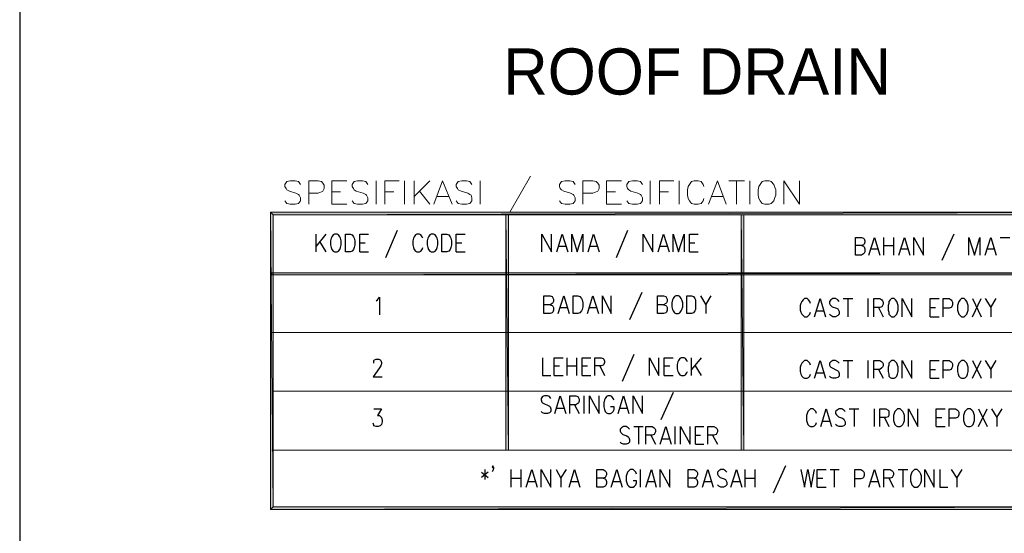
# Model space of a CAD drawing. Header units: millimetres. Extents: x 0 to 420, y 0 to 297.
# Tile 3 of 100: x 52 to 113, y 64 to 96. Entities that reach past the tile are written whole.
import ezdxf

# ---------------------------------------------------------------- set-up
doc = ezdxf.new("R2010")
doc.units = ezdxf.units.MM
for name, color, linetype in [('FILL_000000', 7, 'Continuous'), ('LINE_000000', 7, 'Continuous'), ('TEXT', 7, 'Continuous')]:
    doc.layers.add(name, color=color, linetype=linetype)

msp = doc.modelspace()

# ---------------------------------------------------------------- hatches: boundary and pattern name
at = {"layer": 'FILL_000000'}
h = msp.add_hatch(color=7, dxfattribs=at)
h.dxf.hatch_style = 1
h.paths.add_polyline_path([(67.479, 84.37), (67.649, 84.201), (124.418, 84.37), (67.479, 84.37)])
h = msp.add_hatch(color=7, dxfattribs=at)
h.dxf.hatch_style = 1
h.paths.add_polyline_path([(67.479, 65.871), (67.649, 66.04), (67.479, 84.37), (67.479, 65.871)])
h = msp.add_hatch(color=7, dxfattribs=at)
h.dxf.hatch_style = 1
h.paths.add_polyline_path([(67.649, 66.04), (67.479, 84.37), (67.649, 84.201), (67.649, 66.04)])
h = msp.add_hatch(color=7, dxfattribs=at)
h.dxf.hatch_style = 1
h.paths.add_polyline_path([(67.649, 84.201), (124.418, 84.37), (124.248, 84.201), (67.649, 84.201)])
h = msp.add_hatch(color=7, dxfattribs=at)
h.dxf.hatch_style = 1
h.paths.add_polyline_path([(82.296, 84.201), (82.127, 84.201), (82.296, 69.554), (82.296, 84.201)])
h = msp.add_hatch(color=7, dxfattribs=at)
h.dxf.hatch_style = 1
h.paths.add_polyline_path([(82.127, 84.201), (82.296, 69.554), (82.127, 69.554), (82.127, 84.201)])
h = msp.add_hatch(color=7, dxfattribs=at)
h.dxf.hatch_style = 1
h.paths.add_polyline_path([(96.943, 84.201), (96.774, 84.201), (96.943, 69.554), (96.943, 84.201)])
h = msp.add_hatch(color=7, dxfattribs=at)
h.dxf.hatch_style = 1
h.paths.add_polyline_path([(96.774, 84.201), (96.943, 69.554), (96.774, 69.554), (96.774, 84.201)])
h = msp.add_hatch(color=7, dxfattribs=at)
h.dxf.hatch_style = 1
h.paths.add_polyline_path([(67.564, 80.603), (67.564, 80.476), (124.333, 80.603), (67.564, 80.603)])
h = msp.add_hatch(color=7, dxfattribs=at)
h.dxf.hatch_style = 1
h.paths.add_polyline_path([(67.564, 80.476), (124.333, 80.603), (124.333, 80.476), (67.564, 80.476)])
h = msp.add_hatch(color=7, dxfattribs=at)
h.dxf.hatch_style = 1
h.paths.add_polyline_path([(124.418, 65.871), (124.248, 66.04), (67.479, 65.871), (124.418, 65.871)])
h = msp.add_hatch(color=7, dxfattribs=at)
h.dxf.hatch_style = 1
h.paths.add_polyline_path([(124.248, 66.04), (67.479, 65.871), (67.649, 66.04), (124.248, 66.04)])

# ---------------------------------------------------------------- linework, layer by layer
at = {"layer": 'LINE_000000', "lineweight": 18}
for p, q in [((83.651, 86.614), (82.381, 84.37)), ((74.041, 86.318), (74.041, 84.878)), ((75.819, 86.318), (75.819, 84.878)), ((76.412, 86.318), (76.412, 84.878)), ((77.385, 86.318), (76.412, 85.344)), ((80.518, 86.318), (80.518, 84.878)), ((91.101, 86.318), (91.101, 84.878)), ((92.922, 86.318), (92.922, 84.878)), ((96.012, 86.318), (96.986, 86.318)), ((96.478, 86.318), (96.478, 84.878)), ((97.324, 86.318), (97.324, 84.878)), ((71.289, 85.64), (71.84, 85.64)), ((74.591, 85.64), (75.142, 85.64)), ((76.75, 85.683), (77.385, 84.878)), ((77.851, 85.344), (78.571, 85.344)), ((88.392, 85.64), (88.942, 85.64)), ((91.694, 85.64), (92.244, 85.64)), ((94.954, 85.344), (95.673, 85.344)), ((71.289, 84.878), (72.221, 84.878)), ((88.392, 84.878), (89.323, 84.878)), ((67.564, 76.877), (124.333, 76.877)), ((67.564, 73.237), (124.333, 73.237)), ((67.564, 69.554), (124.333, 69.554))]:
    msp.add_line(p, q, dxfattribs=at)
at = {"layer": 'LINE_000000', "lineweight": 25}
for p, q in [((70.316, 81.915), (70.316, 83.016)), ((70.908, 83.016), (70.316, 82.254)), ((75.353, 83.227), (74.634, 81.534)), ((89.704, 83.227), (88.985, 81.534)), ((105.664, 81.703), (105.664, 82.804)), ((106.257, 82.804), (106.257, 81.703)), ((110.024, 83.016), (109.262, 81.365)), ((112.903, 82.804), (113.496, 82.804)), ((70.527, 82.55), (70.908, 81.915)), ((73.025, 82.465), (73.364, 82.465)), ((79.036, 82.465), (79.375, 82.465)), ((85.429, 82.254), (85.852, 82.254)), ((87.376, 82.254), (87.799, 82.254)), ((91.736, 82.254), (92.16, 82.254)), ((93.557, 82.465), (93.895, 82.465)), ((105.664, 82.296), (106.257, 82.296)), ((73.025, 81.915), (73.575, 81.915)), ((79.036, 81.915), (79.587, 81.915)), ((93.557, 81.915), (94.107, 81.915)), ((104.86, 82.084), (105.283, 82.084)), ((106.722, 82.084), (107.146, 82.084)), ((112.099, 82.084), (112.522, 82.084)), ((90.593, 79.375), (89.831, 77.682)), ((94.573, 78.613), (94.573, 78.063)), ((103.124, 78.994), (103.717, 78.994)), ((103.42, 78.994), (103.42, 77.851)), ((104.69, 77.851), (104.69, 78.994)), ((111.167, 77.851), (111.718, 78.994)), ((111.167, 78.994), (111.718, 77.851)), ((85.513, 78.444), (85.937, 78.444)), ((87.334, 78.444), (87.757, 78.444)), ((101.473, 78.232), (101.896, 78.232)), ((105.325, 78.444), (105.622, 77.851)), ((108.543, 78.444), (108.881, 78.444)), ((108.543, 77.851), (109.093, 77.851)), ((112.31, 78.444), (112.31, 77.851)), ((90.085, 75.523), (89.366, 73.829)), ((85.132, 74.803), (85.471, 74.803)), ((85.937, 74.21), (85.937, 75.311)), ((85.937, 74.803), (86.529, 74.803)), ((86.529, 75.311), (86.529, 74.21)), ((86.868, 74.803), (87.207, 74.803)), ((87.969, 74.803), (88.265, 74.21)), ((91.99, 74.803), (92.329, 74.803)), ((93.684, 74.21), (93.684, 75.311)), ((94.276, 75.311), (93.684, 74.591)), ((93.895, 74.845), (94.276, 74.21)), ((103.124, 75.142), (103.717, 75.142)), ((103.42, 75.142), (103.42, 74.041)), ((104.69, 74.041), (104.69, 75.142)), ((111.167, 74.041), (111.718, 75.142)), ((111.167, 75.142), (111.718, 74.041)), ((85.132, 74.21), (85.683, 74.21)), ((86.868, 74.21), (87.418, 74.21)), ((91.99, 74.21), (92.541, 74.21)), ((101.473, 74.38), (101.896, 74.38)), ((105.325, 74.591), (105.622, 74.041)), ((108.543, 74.591), (108.881, 74.591)), ((112.31, 74.591), (112.31, 74.041)), ((108.543, 74.041), (109.093, 74.041)), ((92.541, 73.152), (91.779, 71.459)), ((86.402, 72.39), (86.699, 71.84)), ((86.995, 71.84), (86.995, 72.94)), ((85.302, 72.178), (85.725, 72.178)), ((89.239, 72.178), (89.662, 72.178)), ((103.505, 72.136), (104.098, 72.136)), ((103.801, 72.136), (103.801, 71.035)), ((105.071, 71.035), (105.071, 72.136)), ((111.548, 71.035), (112.099, 72.136)), ((111.548, 72.136), (112.099, 71.035)), ((101.854, 71.374), (102.277, 71.374)), ((105.706, 71.586), (105.96, 71.035)), ((108.924, 71.586), (109.262, 71.586)), ((112.691, 71.586), (112.691, 71.035)), ((90.085, 71.035), (90.678, 71.035)), ((90.382, 71.035), (90.382, 69.935)), ((92.668, 69.935), (92.668, 71.035)), ((108.924, 71.035), (109.474, 71.035)), ((91.144, 70.485), (91.44, 69.935)), ((91.863, 70.273), (92.287, 70.273)), ((93.938, 70.485), (94.234, 70.485)), ((93.938, 69.935), (94.446, 69.935)), ((94.996, 70.485), (95.292, 69.935)), ((80.603, 68.199), (81.026, 67.86)), ((81.026, 68.199), (80.603, 67.86)), ((80.814, 68.368), (80.814, 67.733)), ((82.465, 67.268), (82.465, 68.368)), ((83.058, 68.368), (83.058, 67.268)), ((90.509, 67.268), (90.509, 68.368)), ((97.028, 67.268), (97.028, 68.368)), ((97.621, 68.368), (97.621, 67.268)), ((99.526, 68.58), (98.764, 66.887)), ((102.32, 68.368), (102.87, 68.368)), ((102.574, 68.368), (102.574, 67.268)), ((106.553, 68.368), (107.146, 68.368)), ((106.849, 68.368), (106.849, 67.268)), ((82.465, 67.818), (83.058, 67.818)), ((83.524, 67.606), (83.947, 67.606)), ((85.556, 67.818), (85.556, 67.268)), ((86.191, 67.606), (86.614, 67.606)), ((88.815, 67.606), (89.239, 67.606)), ((90.974, 67.606), (91.355, 67.606)), ((94.488, 67.606), (94.911, 67.606)), ((96.266, 67.606), (96.689, 67.606)), ((97.028, 67.818), (97.621, 67.818)), ((101.515, 67.818), (101.854, 67.818)), ((104.86, 67.606), (105.283, 67.606)), ((105.96, 67.818), (106.257, 67.268)), ((110.194, 67.818), (110.194, 67.268)), ((101.515, 67.268), (102.066, 67.268))]:
    msp.add_line(p, q, dxfattribs=at)
for points in [[(51.858, 259.673), (51.858, 29.676), (335.026, 29.676), (335.026, 259.673), (51.858, 259.673)], [(51.858, 259.673), (51.858, 29.676), (335.026, 29.676), (335.026, 259.673), (51.858, 259.673)], [(71.459, 83.016), (71.374, 82.973), (71.289, 82.846), (71.247, 82.762), (71.205, 82.592), (71.205, 82.338), (71.247, 82.169), (71.289, 82.042), (71.374, 81.957), (71.459, 81.915), (71.628, 81.915), (71.713, 81.957), (71.797, 82.042), (71.84, 82.169), (71.882, 82.338), (71.882, 82.592), (71.84, 82.762), (71.797, 82.846), (71.713, 82.973), (71.628, 83.016), (71.459, 83.016)], [(72.136, 81.915), (72.136, 83.016), (72.432, 83.016), (72.559, 82.973), (72.644, 82.846), (72.686, 82.762), (72.729, 82.592), (72.729, 82.338), (72.686, 82.169), (72.644, 82.042), (72.559, 81.957), (72.432, 81.915), (72.136, 81.915)], [(77.47, 83.016), (77.385, 82.973), (77.301, 82.846), (77.258, 82.762), (77.216, 82.592), (77.216, 82.338), (77.258, 82.169), (77.301, 82.042), (77.385, 81.957), (77.47, 81.915), (77.639, 81.915), (77.724, 81.957), (77.809, 82.042), (77.851, 82.169), (77.893, 82.338), (77.893, 82.592), (77.851, 82.762), (77.809, 82.846), (77.724, 82.973), (77.639, 83.016), (77.47, 83.016)], [(78.147, 81.915), (78.147, 83.016), (78.444, 83.016), (78.571, 82.973), (78.655, 82.846), (78.698, 82.762), (78.74, 82.592), (78.74, 82.338), (78.698, 82.169), (78.655, 82.042), (78.571, 81.957), (78.444, 81.915), (78.147, 81.915)], [(86.318, 78.063), (86.318, 79.163), (86.614, 79.163), (86.741, 79.121), (86.826, 78.994), (86.868, 78.909), (86.91, 78.74), (86.91, 78.486), (86.868, 78.317), (86.826, 78.232), (86.741, 78.105), (86.614, 78.063), (86.318, 78.063)], [(92.71, 79.163), (92.625, 79.121), (92.541, 78.994), (92.498, 78.909), (92.456, 78.74), (92.456, 78.486), (92.498, 78.317), (92.541, 78.232), (92.625, 78.105), (92.71, 78.063), (92.879, 78.063), (92.964, 78.105), (93.049, 78.232), (93.091, 78.317), (93.133, 78.486), (93.133, 78.74), (93.091, 78.909), (93.049, 78.994), (92.964, 79.121), (92.879, 79.163), (92.71, 79.163)], [(93.387, 78.063), (93.387, 79.163), (93.684, 79.163), (93.811, 79.121), (93.895, 78.994), (93.938, 78.909), (93.938, 78.74), (93.938, 78.486), (93.938, 78.317), (93.895, 78.232), (93.811, 78.105), (93.684, 78.063), (93.387, 78.063)], [(106.13, 78.994), (106.045, 78.909), (105.96, 78.825), (105.96, 78.698), (105.918, 78.571), (105.918, 78.274), (105.96, 78.147), (105.96, 78.02), (106.045, 77.936), (106.13, 77.851), (106.299, 77.851), (106.384, 77.936), (106.468, 78.02), (106.511, 78.147), (106.553, 78.274), (106.553, 78.571), (106.511, 78.698), (106.468, 78.825), (106.384, 78.909), (106.299, 78.994), (106.13, 78.994)], [(110.49, 78.994), (110.405, 78.909), (110.321, 78.825), (110.278, 78.698), (110.236, 78.571), (110.236, 78.274), (110.278, 78.147), (110.321, 78.02), (110.405, 77.936), (110.49, 77.851), (110.659, 77.851), (110.744, 77.936), (110.829, 78.02), (110.871, 78.147), (110.913, 78.274), (110.913, 78.571), (110.871, 78.698), (110.829, 78.825), (110.744, 78.909), (110.659, 78.994), (110.49, 78.994)], [(106.13, 75.142), (106.045, 75.057), (105.96, 74.972), (105.96, 74.845), (105.918, 74.718), (105.918, 74.464), (105.96, 74.295), (105.96, 74.168), (106.045, 74.083), (106.13, 74.041), (106.299, 74.041), (106.384, 74.083), (106.468, 74.168), (106.511, 74.295), (106.553, 74.464), (106.553, 74.718), (106.511, 74.845), (106.468, 74.972), (106.384, 75.057), (106.299, 75.142), (106.13, 75.142)], [(110.49, 75.142), (110.405, 75.057), (110.321, 74.972), (110.278, 74.845), (110.236, 74.718), (110.236, 74.464), (110.278, 74.295), (110.321, 74.168), (110.405, 74.083), (110.49, 74.041), (110.659, 74.041), (110.744, 74.083), (110.829, 74.168), (110.871, 74.295), (110.913, 74.464), (110.913, 74.718), (110.871, 74.845), (110.829, 74.972), (110.744, 75.057), (110.659, 75.142), (110.49, 75.142)], [(106.511, 72.136), (106.426, 72.051), (106.341, 71.967), (106.299, 71.84), (106.257, 71.713), (106.257, 71.416), (106.299, 71.289), (106.341, 71.162), (106.426, 71.078), (106.511, 71.035), (106.68, 71.035), (106.765, 71.078), (106.849, 71.162), (106.892, 71.289), (106.934, 71.416), (106.934, 71.713), (106.892, 71.84), (106.849, 71.967), (106.765, 72.051), (106.68, 72.136), (106.511, 72.136)], [(110.871, 72.136), (110.786, 72.051), (110.702, 71.967), (110.659, 71.84), (110.617, 71.713), (110.617, 71.416), (110.659, 71.289), (110.702, 71.162), (110.786, 71.078), (110.871, 71.035), (111.04, 71.035), (111.125, 71.078), (111.21, 71.162), (111.252, 71.289), (111.294, 71.416), (111.294, 71.713), (111.252, 71.84), (111.21, 71.967), (111.125, 72.051), (111.04, 72.136), (110.871, 72.136)], [(107.569, 68.368), (107.484, 68.284), (107.4, 68.199), (107.357, 68.072), (107.315, 67.945), (107.315, 67.649), (107.357, 67.522), (107.4, 67.395), (107.484, 67.31), (107.569, 67.268), (107.738, 67.268), (107.823, 67.31), (107.908, 67.395), (107.95, 67.522), (107.992, 67.649), (107.992, 67.945), (107.95, 68.072), (107.908, 68.199), (107.823, 68.284), (107.738, 68.368), (107.569, 68.368)]]:
    msp.add_lwpolyline(points, close=True, dxfattribs=at)
at = {"layer": 'LINE_000000', "lineweight": 18}
for points in [[(69.342, 86.106), (69.215, 86.275), (69.003, 86.318), (68.707, 86.318), (68.495, 86.275), (68.368, 86.106), (68.368, 85.979), (68.453, 85.852), (68.495, 85.767), (68.665, 85.683), (69.046, 85.556), (69.215, 85.471), (69.257, 85.429), (69.342, 85.259), (69.342, 85.09), (69.215, 84.921), (69.003, 84.878), (68.707, 84.878), (68.495, 84.921), (68.368, 85.09)], [(69.85, 84.878), (69.85, 86.318), (70.443, 86.318), (70.654, 86.275), (70.739, 86.191), (70.824, 86.064), (70.824, 85.852), (70.739, 85.683), (70.654, 85.64), (70.443, 85.556), (69.85, 85.556)], [(71.289, 84.878), (71.289, 86.318), (72.221, 86.318)], [(73.533, 86.106), (73.406, 86.275), (73.194, 86.318), (72.898, 86.318), (72.686, 86.275), (72.559, 86.106), (72.559, 85.979), (72.644, 85.852), (72.686, 85.767), (72.813, 85.683), (73.237, 85.556), (73.406, 85.471), (73.448, 85.429), (73.533, 85.259), (73.533, 85.09), (73.406, 84.921), (73.194, 84.878), (72.898, 84.878), (72.686, 84.921), (72.559, 85.09)], [(74.591, 84.878), (74.591, 86.318), (75.48, 86.318)], [(77.639, 84.878), (78.19, 86.318), (78.782, 84.878)], [(80.01, 86.106), (79.883, 86.275), (79.671, 86.318), (79.375, 86.318), (79.163, 86.275), (79.036, 86.106), (79.036, 85.979), (79.121, 85.852), (79.163, 85.767), (79.333, 85.683), (79.756, 85.556), (79.883, 85.471), (79.968, 85.429), (80.01, 85.259), (80.01, 85.09), (79.883, 84.921), (79.671, 84.878), (79.375, 84.878), (79.163, 84.921), (79.036, 85.09)], [(86.445, 86.106), (86.318, 86.275), (86.106, 86.318), (85.81, 86.318), (85.598, 86.275), (85.471, 86.106), (85.471, 85.979), (85.513, 85.852), (85.598, 85.767), (85.725, 85.683), (86.148, 85.556), (86.318, 85.471), (86.36, 85.429), (86.445, 85.259), (86.445, 85.09), (86.318, 84.921), (86.106, 84.878), (85.81, 84.878), (85.598, 84.921), (85.471, 85.09)], [(86.91, 84.878), (86.91, 86.318), (87.545, 86.318), (87.757, 86.275), (87.842, 86.191), (87.926, 86.064), (87.926, 85.852), (87.842, 85.683), (87.757, 85.64), (87.545, 85.556), (86.91, 85.556)], [(88.392, 84.878), (88.392, 86.318), (89.323, 86.318)], [(90.636, 86.106), (90.509, 86.275), (90.297, 86.318), (90.001, 86.318), (89.789, 86.275), (89.662, 86.106), (89.662, 85.979), (89.704, 85.852), (89.789, 85.767), (89.916, 85.683), (90.339, 85.556), (90.509, 85.471), (90.551, 85.429), (90.636, 85.259), (90.636, 85.09), (90.509, 84.921), (90.297, 84.878), (90.001, 84.878), (89.789, 84.921), (89.662, 85.09)], [(91.694, 84.878), (91.694, 86.318), (92.583, 86.318)], [(94.446, 85.979), (94.403, 86.106), (94.276, 86.275), (94.107, 86.318), (93.853, 86.318), (93.684, 86.275), (93.557, 86.106), (93.472, 85.979), (93.43, 85.767), (93.43, 85.429), (93.472, 85.217), (93.557, 85.09), (93.684, 84.921), (93.853, 84.878), (94.107, 84.878), (94.276, 84.921), (94.403, 85.09), (94.446, 85.217)], [(94.742, 84.878), (95.292, 86.318), (95.843, 84.878)], [(99.441, 84.878), (99.441, 86.318), (100.415, 84.878), (100.415, 86.318)]]:
    msp.add_lwpolyline(points, dxfattribs=at)
msp.add_lwpolyline([(98.256, 86.318), (98.086, 86.275), (97.959, 86.106), (97.875, 85.979), (97.832, 85.767), (97.832, 85.429), (97.875, 85.217), (97.959, 85.09), (98.086, 84.921), (98.256, 84.878), (98.51, 84.878), (98.637, 84.921), (98.806, 85.09), (98.848, 85.217), (98.933, 85.429), (98.933, 85.767), (98.848, 85.979), (98.806, 86.106), (98.637, 86.275), (98.51, 86.318), (98.256, 86.318)], close=True, dxfattribs=at)
at = {"layer": 'LINE_000000', "lineweight": 0}
for points in [[(67.479, 84.37), (67.649, 84.201), (124.418, 84.37), (67.479, 84.37)], [(67.479, 65.871), (67.649, 66.04), (67.479, 84.37), (67.479, 65.871)], [(67.649, 66.04), (67.479, 84.37), (67.649, 84.201), (67.649, 66.04)], [(67.649, 84.201), (124.418, 84.37), (124.248, 84.201), (67.649, 84.201)], [(82.296, 84.201), (82.127, 84.201), (82.296, 69.554), (82.296, 84.201)], [(82.127, 84.201), (82.296, 69.554), (82.127, 69.554), (82.127, 84.201)], [(96.943, 84.201), (96.774, 84.201), (96.943, 69.554), (96.943, 84.201)], [(96.774, 84.201), (96.943, 69.554), (96.774, 69.554), (96.774, 84.201)], [(67.564, 80.603), (67.564, 80.476), (124.333, 80.603), (67.564, 80.603)], [(67.564, 80.476), (124.333, 80.603), (124.333, 80.476), (67.564, 80.476)], [(124.418, 65.871), (124.248, 66.04), (67.479, 65.871), (124.418, 65.871)], [(124.248, 66.04), (67.479, 65.871), (67.649, 66.04), (124.248, 66.04)]]:
    msp.add_lwpolyline(points, close=True, dxfattribs=at)
at = {"layer": 'LINE_000000', "lineweight": 25}
for points in [[(73.025, 81.915), (73.025, 83.016), (73.575, 83.016)], [(76.962, 82.762), (76.92, 82.846), (76.835, 82.973), (76.75, 83.016), (76.581, 83.016), (76.496, 82.973), (76.412, 82.846), (76.369, 82.762), (76.327, 82.592), (76.327, 82.338), (76.369, 82.169), (76.412, 82.042), (76.496, 81.957), (76.581, 81.915), (76.75, 81.915), (76.835, 81.957), (76.92, 82.042), (76.962, 82.169)], [(79.036, 81.915), (79.036, 83.016), (79.587, 83.016)], [(84.37, 81.915), (84.37, 83.016), (84.963, 81.915), (84.963, 83.016)], [(85.302, 81.915), (85.64, 83.016), (85.979, 81.915)], [(86.233, 81.915), (86.233, 83.016), (86.572, 81.915), (86.91, 83.016), (86.91, 81.915)], [(87.249, 81.915), (87.588, 83.016), (87.926, 81.915)], [(90.678, 81.915), (90.678, 83.016), (91.271, 81.915), (91.271, 83.016)], [(91.609, 81.915), (91.948, 83.016), (92.287, 81.915)], [(92.541, 81.915), (92.541, 83.016), (92.879, 81.915), (93.218, 83.016), (93.218, 81.915)], [(93.557, 81.915), (93.557, 83.016), (94.107, 83.016)], [(104.267, 82.296), (104.394, 82.254), (104.436, 82.211), (104.479, 82.084), (104.479, 81.915), (104.436, 81.83), (104.394, 81.788), (104.267, 81.703), (103.886, 81.703), (103.886, 82.804), (104.267, 82.804), (104.394, 82.762), (104.436, 82.719), (104.479, 82.592), (104.479, 82.508), (104.436, 82.381), (104.394, 82.338), (104.267, 82.296), (103.886, 82.296)], [(104.733, 81.703), (105.071, 82.804), (105.41, 81.703)], [(106.595, 81.703), (106.934, 82.804), (107.273, 81.703)], [(107.527, 81.703), (107.527, 82.804), (108.119, 81.703), (108.119, 82.804)], [(110.956, 81.703), (110.956, 82.804), (111.294, 81.703), (111.633, 82.804), (111.633, 81.703)], [(111.972, 81.703), (112.31, 82.804), (112.649, 81.703)], [(74.041, 78.867), (74.126, 78.909), (74.253, 79.079), (74.253, 77.978)], [(84.878, 78.613), (85.005, 78.571), (85.048, 78.528), (85.09, 78.444), (85.09, 78.274), (85.048, 78.147), (85.005, 78.105), (84.878, 78.063), (84.497, 78.063), (84.497, 79.163), (84.878, 79.163), (85.005, 79.121), (85.048, 79.036), (85.09, 78.952), (85.09, 78.825), (85.048, 78.74), (85.005, 78.698), (84.878, 78.613), (84.497, 78.613)], [(85.386, 78.063), (85.725, 79.163), (86.064, 78.063)], [(87.207, 78.063), (87.545, 79.163), (87.884, 78.063)], [(88.138, 78.063), (88.138, 79.163), (88.688, 78.063), (88.688, 79.163)], [(91.948, 78.613), (92.075, 78.571), (92.117, 78.528), (92.16, 78.444), (92.16, 78.274), (92.117, 78.147), (92.075, 78.105), (91.948, 78.063), (91.567, 78.063), (91.567, 79.163), (91.948, 79.163), (92.075, 79.121), (92.117, 79.036), (92.16, 78.952), (92.16, 78.825), (92.117, 78.74), (92.075, 78.698), (91.948, 78.613), (91.567, 78.613)], [(94.234, 79.163), (94.573, 78.613), (94.911, 79.163)], [(101.092, 78.698), (101.05, 78.825), (100.965, 78.909), (100.88, 78.994), (100.711, 78.994), (100.626, 78.909), (100.542, 78.825), (100.499, 78.698), (100.457, 78.571), (100.457, 78.274), (100.499, 78.147), (100.542, 78.02), (100.626, 77.936), (100.711, 77.851), (100.88, 77.851), (100.965, 77.936), (101.05, 78.02), (101.092, 78.147)], [(101.346, 77.851), (101.685, 78.994), (102.023, 77.851)], [(102.87, 78.825), (102.785, 78.909), (102.658, 78.994), (102.489, 78.994), (102.362, 78.909), (102.277, 78.825), (102.277, 78.698), (102.32, 78.613), (102.362, 78.571), (102.447, 78.486), (102.701, 78.401), (102.785, 78.359), (102.828, 78.274), (102.87, 78.19), (102.87, 78.02), (102.785, 77.936), (102.658, 77.851), (102.489, 77.851), (102.362, 77.936), (102.277, 78.02)], [(105.029, 77.851), (105.029, 78.994), (105.41, 78.994), (105.537, 78.909), (105.579, 78.867), (105.622, 78.782), (105.622, 78.655), (105.579, 78.571), (105.537, 78.486), (105.41, 78.444), (105.029, 78.444)], [(106.807, 77.851), (106.807, 78.994), (107.4, 77.851), (107.4, 78.994)], [(108.543, 77.851), (108.543, 78.994), (109.093, 78.994)], [(109.347, 77.851), (109.347, 78.994), (109.728, 78.994), (109.855, 78.909), (109.897, 78.867), (109.94, 78.782), (109.94, 78.613), (109.897, 78.486), (109.855, 78.444), (109.728, 78.401), (109.347, 78.401)], [(111.972, 78.994), (112.31, 78.444), (112.649, 78.994)], [(73.914, 74.972), (73.914, 75.015), (73.914, 75.142), (73.956, 75.184), (74.041, 75.226), (74.21, 75.226), (74.295, 75.184), (74.337, 75.142), (74.38, 75.015), (74.38, 74.93), (74.337, 74.803), (74.253, 74.676), (73.872, 74.126), (74.422, 74.126)], [(84.413, 75.311), (84.413, 74.21), (84.921, 74.21)], [(85.132, 74.21), (85.132, 75.311), (85.683, 75.311)], [(86.868, 74.21), (86.868, 75.311), (87.418, 75.311)], [(87.672, 74.21), (87.672, 75.311), (88.053, 75.311), (88.18, 75.269), (88.223, 75.226), (88.265, 75.099), (88.265, 75.015), (88.223, 74.888), (88.18, 74.845), (88.053, 74.803), (87.672, 74.803)], [(91.059, 74.21), (91.059, 75.311), (91.652, 74.21), (91.652, 75.311)], [(91.99, 74.21), (91.99, 75.311), (92.541, 75.311)], [(93.43, 75.057), (93.387, 75.142), (93.303, 75.269), (93.218, 75.311), (93.049, 75.311), (92.964, 75.269), (92.879, 75.142), (92.837, 75.057), (92.795, 74.888), (92.795, 74.634), (92.837, 74.464), (92.879, 74.38), (92.964, 74.253), (93.049, 74.21), (93.218, 74.21), (93.303, 74.253), (93.387, 74.38), (93.43, 74.464)], [(101.092, 74.845), (101.05, 74.972), (100.965, 75.057), (100.88, 75.142), (100.711, 75.142), (100.626, 75.057), (100.542, 74.972), (100.499, 74.845), (100.457, 74.718), (100.457, 74.464), (100.499, 74.295), (100.542, 74.168), (100.626, 74.083), (100.711, 74.041), (100.88, 74.041), (100.965, 74.083), (101.05, 74.168), (101.092, 74.295)], [(101.346, 74.041), (101.685, 75.142), (102.023, 74.041)], [(102.87, 74.972), (102.785, 75.057), (102.658, 75.142), (102.489, 75.142), (102.362, 75.057), (102.277, 74.972), (102.277, 74.845), (102.32, 74.761), (102.362, 74.718), (102.447, 74.676), (102.701, 74.549), (102.785, 74.507), (102.828, 74.464), (102.87, 74.337), (102.87, 74.168), (102.785, 74.083), (102.658, 74.041), (102.489, 74.041), (102.362, 74.083), (102.277, 74.168)], [(105.029, 74.041), (105.029, 75.142), (105.41, 75.142), (105.537, 75.057), (105.579, 75.015), (105.622, 74.93), (105.622, 74.803), (105.579, 74.718), (105.537, 74.676), (105.41, 74.591), (105.029, 74.591)], [(106.807, 74.041), (106.807, 75.142), (107.4, 74.041), (107.4, 75.142)], [(108.543, 74.041), (108.543, 75.142), (109.093, 75.142)], [(109.347, 74.041), (109.347, 75.142), (109.728, 75.142), (109.855, 75.057), (109.897, 75.015), (109.94, 74.93), (109.94, 74.761), (109.897, 74.676), (109.855, 74.591), (109.728, 74.549), (109.347, 74.549)], [(111.972, 75.142), (112.31, 74.591), (112.649, 75.142)], [(84.921, 72.771), (84.836, 72.898), (84.709, 72.94), (84.54, 72.94), (84.413, 72.898), (84.328, 72.771), (84.328, 72.686), (84.37, 72.559), (84.413, 72.517), (84.497, 72.475), (84.751, 72.348), (84.836, 72.305), (84.878, 72.263), (84.921, 72.136), (84.921, 71.967), (84.836, 71.882), (84.709, 71.84), (84.54, 71.84), (84.413, 71.882), (84.328, 71.967)], [(85.175, 71.84), (85.513, 72.94), (85.852, 71.84)], [(86.106, 71.84), (86.106, 72.94), (86.487, 72.94), (86.614, 72.898), (86.656, 72.813), (86.699, 72.729), (86.699, 72.602), (86.656, 72.517), (86.614, 72.475), (86.487, 72.39), (86.106, 72.39)], [(87.334, 71.84), (87.334, 72.94), (87.926, 71.84), (87.926, 72.94)], [(88.858, 72.686), (88.815, 72.771), (88.731, 72.898), (88.646, 72.94), (88.477, 72.94), (88.392, 72.898), (88.307, 72.771), (88.265, 72.686), (88.223, 72.517), (88.223, 72.263), (88.265, 72.094), (88.307, 71.967), (88.392, 71.882), (88.477, 71.84), (88.646, 71.84), (88.731, 71.882), (88.815, 71.967), (88.858, 72.094), (88.858, 72.263), (88.646, 72.263)], [(89.112, 71.84), (89.45, 72.94), (89.789, 71.84)], [(90.043, 71.84), (90.043, 72.94), (90.636, 71.84), (90.636, 72.94)], [(73.914, 72.136), (74.38, 72.136), (74.126, 71.713), (74.253, 71.713), (74.337, 71.628), (74.38, 71.586), (74.422, 71.416), (74.422, 71.332), (74.38, 71.162), (74.295, 71.078), (74.168, 71.035), (74.041, 71.035), (73.914, 71.078), (73.914, 71.12), (73.872, 71.247)], [(101.473, 71.84), (101.431, 71.967), (101.346, 72.051), (101.261, 72.136), (101.092, 72.136), (101.007, 72.051), (100.923, 71.967), (100.88, 71.84), (100.838, 71.713), (100.838, 71.416), (100.88, 71.289), (100.923, 71.162), (101.007, 71.078), (101.092, 71.035), (101.261, 71.035), (101.346, 71.078), (101.431, 71.162), (101.473, 71.289)], [(101.727, 71.035), (102.066, 72.136), (102.404, 71.035)], [(103.251, 71.967), (103.166, 72.051), (103.039, 72.136), (102.87, 72.136), (102.743, 72.051), (102.658, 71.967), (102.658, 71.84), (102.701, 71.755), (102.743, 71.713), (102.828, 71.628), (103.082, 71.543), (103.166, 71.501), (103.209, 71.416), (103.251, 71.332), (103.251, 71.162), (103.166, 71.078), (103.039, 71.035), (102.87, 71.035), (102.743, 71.078), (102.658, 71.162)], [(105.41, 71.035), (105.41, 72.136), (105.791, 72.136), (105.918, 72.051), (105.96, 72.009), (105.96, 71.924), (105.96, 71.797), (105.96, 71.713), (105.918, 71.628), (105.791, 71.586), (105.41, 71.586)], [(107.188, 71.035), (107.188, 72.136), (107.781, 71.035), (107.781, 72.136)], [(108.924, 71.035), (108.924, 72.136), (109.474, 72.136)], [(109.728, 71.035), (109.728, 72.136), (110.109, 72.136), (110.236, 72.051), (110.278, 72.009), (110.321, 71.924), (110.321, 71.755), (110.278, 71.628), (110.236, 71.586), (110.109, 71.543), (109.728, 71.543)], [(112.353, 72.136), (112.691, 71.586), (113.03, 72.136)], [(89.831, 70.866), (89.747, 70.951), (89.62, 71.035), (89.45, 71.035), (89.323, 70.951), (89.239, 70.866), (89.239, 70.739), (89.281, 70.654), (89.323, 70.612), (89.408, 70.527), (89.662, 70.443), (89.747, 70.4), (89.789, 70.358), (89.831, 70.231), (89.831, 70.062), (89.747, 69.977), (89.62, 69.935), (89.45, 69.935), (89.323, 69.977), (89.239, 70.062)], [(90.847, 69.935), (90.847, 71.035), (91.228, 71.035), (91.355, 70.951), (91.398, 70.908), (91.44, 70.824), (91.44, 70.697), (91.398, 70.612), (91.355, 70.527), (91.228, 70.485), (90.847, 70.485)], [(91.736, 69.935), (92.075, 71.035), (92.414, 69.935)], [(93.006, 69.935), (93.006, 71.035), (93.599, 69.935), (93.599, 71.035)], [(93.938, 69.935), (93.938, 71.035), (94.446, 71.035)], [(94.7, 69.935), (94.7, 71.035), (95.081, 71.035), (95.208, 70.951), (95.25, 70.908), (95.292, 70.824), (95.292, 70.697), (95.25, 70.612), (95.208, 70.527), (95.081, 70.485), (94.7, 70.485)], [(81.365, 68.495), (81.322, 68.58), (81.28, 68.495), (81.322, 68.453), (81.365, 68.495), (81.365, 68.411), (81.322, 68.284), (81.28, 68.241)], [(83.397, 67.268), (83.735, 68.368), (84.074, 67.268)], [(84.328, 67.268), (84.328, 68.368), (84.921, 67.268), (84.921, 68.368)], [(85.259, 68.368), (85.556, 67.818), (85.894, 68.368)], [(86.064, 67.268), (86.402, 68.368), (86.741, 67.268)], [(88.18, 67.818), (88.307, 67.776), (88.35, 67.733), (88.392, 67.606), (88.392, 67.479), (88.35, 67.352), (88.307, 67.31), (88.18, 67.268), (87.799, 67.268), (87.799, 68.368), (88.18, 68.368), (88.307, 68.284), (88.35, 68.241), (88.392, 68.157), (88.392, 68.03), (88.35, 67.945), (88.307, 67.86), (88.18, 67.818), (87.799, 67.818)], [(88.688, 67.268), (89.027, 68.368), (89.366, 67.268)], [(90.255, 68.072), (90.212, 68.199), (90.128, 68.284), (90.043, 68.368), (89.874, 68.368), (89.789, 68.284), (89.704, 68.199), (89.662, 68.072), (89.62, 67.945), (89.62, 67.649), (89.662, 67.522), (89.704, 67.395), (89.789, 67.31), (89.874, 67.268), (90.043, 67.268), (90.128, 67.31), (90.212, 67.395), (90.255, 67.522), (90.255, 67.649), (90.043, 67.649)], [(90.847, 67.268), (91.186, 68.368), (91.482, 67.268)], [(91.736, 67.268), (91.736, 68.368), (92.329, 67.268), (92.329, 68.368)], [(93.853, 67.818), (93.98, 67.776), (94.022, 67.733), (94.065, 67.606), (94.065, 67.479), (94.022, 67.352), (93.98, 67.31), (93.853, 67.268), (93.472, 67.268), (93.472, 68.368), (93.853, 68.368), (93.98, 68.284), (94.022, 68.241), (94.065, 68.157), (94.065, 68.03), (94.022, 67.945), (93.98, 67.86), (93.853, 67.818), (93.472, 67.818)], [(94.361, 67.268), (94.7, 68.368), (95.038, 67.268)], [(95.885, 68.199), (95.8, 68.284), (95.673, 68.368), (95.504, 68.368), (95.377, 68.284), (95.292, 68.199), (95.292, 68.072), (95.335, 67.987), (95.377, 67.945), (95.462, 67.86), (95.716, 67.776), (95.8, 67.733), (95.843, 67.649), (95.885, 67.564), (95.885, 67.395), (95.8, 67.31), (95.673, 67.268), (95.504, 67.268), (95.377, 67.31), (95.292, 67.395)], [(96.139, 67.268), (96.478, 68.368), (96.816, 67.268)], [(100.499, 68.368), (100.711, 67.268), (100.923, 68.368), (101.134, 67.268), (101.346, 68.368)], [(101.515, 67.268), (101.515, 68.368), (102.066, 68.368)], [(103.844, 67.268), (103.844, 68.368), (104.225, 68.368), (104.352, 68.284), (104.394, 68.241), (104.436, 68.157), (104.436, 67.987), (104.394, 67.86), (104.352, 67.818), (104.225, 67.776), (103.844, 67.776)], [(104.733, 67.268), (105.071, 68.368), (105.41, 67.268)], [(105.664, 67.268), (105.664, 68.368), (106.045, 68.368), (106.172, 68.284), (106.214, 68.241), (106.257, 68.157), (106.257, 68.03), (106.214, 67.945), (106.172, 67.86), (106.045, 67.818), (105.664, 67.818)], [(108.204, 67.268), (108.204, 68.368), (108.797, 67.268), (108.797, 68.368)], [(109.135, 68.368), (109.135, 67.268), (109.643, 67.268)], [(109.855, 68.368), (110.194, 67.818), (110.532, 68.368)]]:
    msp.add_lwpolyline(points, dxfattribs=at)

# ---------------------------------------------------------------- texts
at = {"layer": 'TEXT'}
msp.add_text('ROOF DRAIN', height=2.8758, dxfattribs=at).set_placement((81.957, 91.694))

doc.saveas('drawing.dxf')
